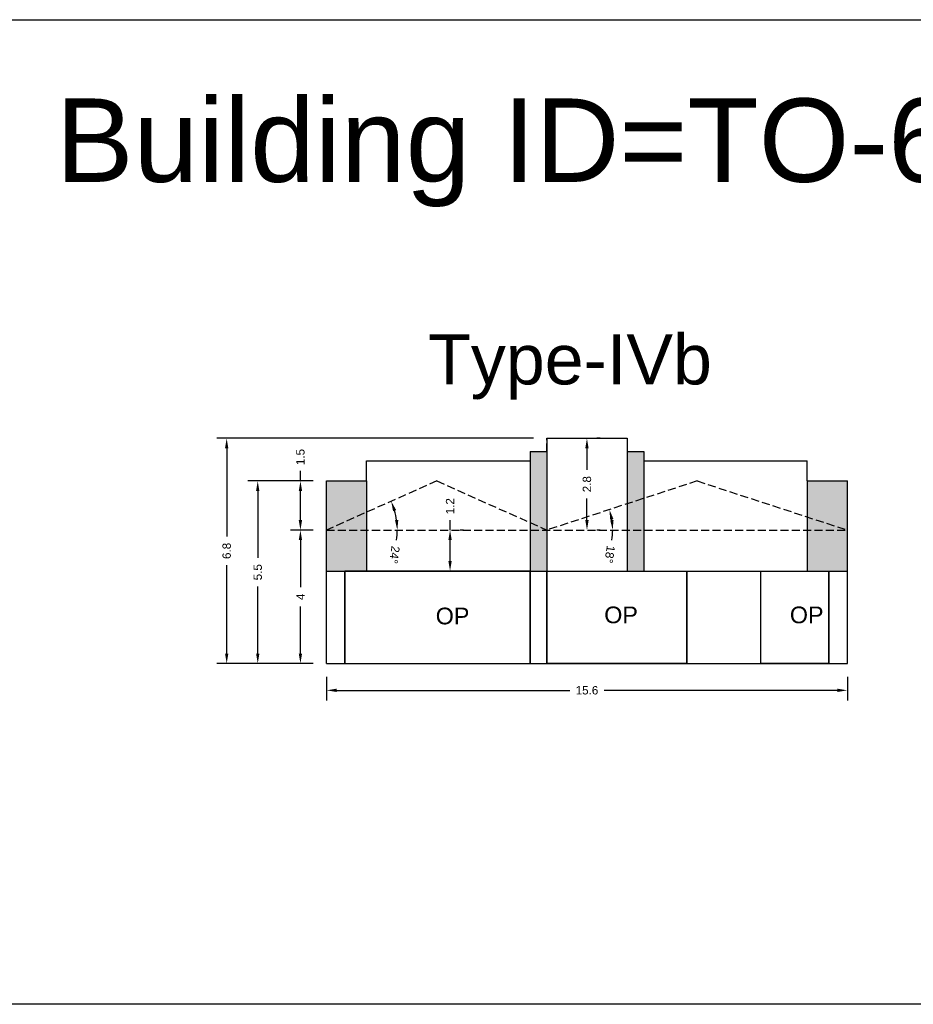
# Model space of a CAD drawing. Header units: metres. Extents: x 3416649 to 3417130, y -6713042 to -6712690.
# Tile 15 of 70: x 3416876 to 3416903, y -6713004 to -6712974. Entities that reach past the tile are written whole.
import ezdxf

# ---------------------------------------------------------------- set-up
doc = ezdxf.new("R2010")
doc.units = ezdxf.units.M
doc.linetypes.add('ACAD_ISO02W100', pattern=[15, 12, -3])
doc.layers.add('Dotted', color=7, linetype='ACAD_ISO02W100', plot=False)
doc.styles.get("Standard").update_dxf_attribs({"font": 'arial.ttf'})
doc.dimstyles.new('ISO-25', dxfattribs={"dimtxt": 0.25, "dimasz": 0.3, "dimexe": 0.3, "dimexo": 0.4, "dimgap": 0.2, "dimtad": 0, "dimdec": 1, "dimdsep": 46, "dimtxsty": 'Standard', "dimcen": 2.5, "dimadec": 0, "dimazin": 0, "dimtfac": 1, "dimtdec": 1, "dimtmove": 0, "dimatfit": 3, "dimfxl": 1, "dimarcsym": 0})

# ---------------------------------------------------------------- blocks, each defined once
blk = doc.blocks.new('*D519')
at = {"color": 0, "lineweight": -2, "transparency": 16777216}
for p, q in [((3416885.253, -6712989.456), (3416884.569, -6712989.456)), ((3416884.869, -6712989.756), (3416884.869, -6712991.169)), ((3416884.869, -6712993.156), (3416884.869, -6712991.742)), ((3416885.253, -6712993.456), (3416884.569, -6712993.456))]:
    blk.add_line(p, q, dxfattribs=at)
at = {"color": 0, "transparency": 16777216}
for points in [[(3416884.819, -6712989.756), (3416884.919, -6712989.756), (3416884.869, -6712989.456)], [(3416884.819, -6712993.156), (3416884.919, -6712993.156), (3416884.869, -6712993.456)]]:
    blk.add_solid(points, dxfattribs=at)
at = {"layer": 'Defpoints', "color": 0, "transparency": 16777216}
for p in [(3416884.869, -6712989.456), (3416885.653, -6712989.456), (3416885.653, -6712993.456)]:
    blk.add_point(p, dxfattribs=at)
at = {"color": 0, "transparency": 16777216, "insert": (3416884.869, -6712991.456), "char_height": 0.25, "attachment_point": 5, "rotation": 90}
blk.add_mtext('4', dxfattribs=at)
blk = doc.blocks.new('*D520')
at = {"color": 0, "lineweight": -2, "transparency": 16777216}
for p, q in [((3416884.869, -6712987.984), (3416884.869, -6712987.684)), ((3416885.253, -6712987.984), (3416884.569, -6712987.984)), ((3416884.869, -6712989.156), (3416884.869, -6712988.284)), ((3416885.253, -6712989.456), (3416884.569, -6712989.456))]:
    blk.add_line(p, q, dxfattribs=at)
at = {"color": 0, "transparency": 16777216}
for points in [[(3416884.819, -6712988.284), (3416884.919, -6712988.284), (3416884.869, -6712987.984)], [(3416884.819, -6712989.156), (3416884.919, -6712989.156), (3416884.869, -6712989.456)]]:
    blk.add_solid(points, dxfattribs=at)
at = {"layer": 'Defpoints', "color": 0, "transparency": 16777216}
for p in [(3416884.869, -6712987.984), (3416885.653, -6712987.984), (3416885.653, -6712989.456)]:
    blk.add_point(p, dxfattribs=at)
at = {"color": 0, "transparency": 16777216, "insert": (3416884.869, -6712987.267), "char_height": 0.25, "attachment_point": 5, "rotation": 90}
blk.add_mtext('1.5', dxfattribs=at)
blk = doc.blocks.new('*D521')
at = {"color": 0, "lineweight": -2, "transparency": 16777216}
for p, q in [((3416893.853, -6712986.706), (3416893.753, -6712986.706)), ((3416893.453, -6712987.006), (3416893.453, -6712987.651)), ((3416893.453, -6712989.156), (3416893.453, -6712988.511)), ((3416893.853, -6712989.456), (3416893.753, -6712989.456))]:
    blk.add_line(p, q, dxfattribs=at)
at = {"color": 0, "transparency": 16777216}
for points in [[(3416893.403, -6712987.006), (3416893.503, -6712987.006), (3416893.453, -6712986.706)], [(3416893.403, -6712989.156), (3416893.503, -6712989.156), (3416893.453, -6712989.456)]]:
    blk.add_solid(points, dxfattribs=at)
at = {"layer": 'Defpoints', "color": 0, "transparency": 16777216}
for p in [(3416893.453, -6712986.706), (3416893.453, -6712989.456), (3416893.453, -6712989.456)]:
    blk.add_point(p, dxfattribs=at)
at = {"color": 0, "transparency": 16777216, "insert": (3416893.453, -6712988.081), "char_height": 0.25, "attachment_point": 5, "rotation": 90}
blk.add_mtext('2.8', dxfattribs=at)
blk = doc.blocks.new('*D522')
at = {"color": 0, "lineweight": -2, "transparency": 16777216}
for p, q in [((3416885.253, -6712987.984), (3416883.29, -6712987.984)), ((3416883.59, -6712988.284), (3416883.59, -6712990.291)), ((3416883.59, -6712993.156), (3416883.59, -6712991.148)), ((3416885.253, -6712993.456), (3416883.29, -6712993.456))]:
    blk.add_line(p, q, dxfattribs=at)
at = {"color": 0, "transparency": 16777216}
for points in [[(3416883.54, -6712988.284), (3416883.64, -6712988.284), (3416883.59, -6712987.984)], [(3416883.54, -6712993.156), (3416883.64, -6712993.156), (3416883.59, -6712993.456)]]:
    blk.add_solid(points, dxfattribs=at)
at = {"layer": 'Defpoints', "color": 0, "transparency": 16777216}
for p in [(3416883.59, -6712987.984), (3416885.653, -6712987.984), (3416885.653, -6712993.456)]:
    blk.add_point(p, dxfattribs=at)
at = {"color": 0, "transparency": 16777216, "insert": (3416883.59, -6712990.72), "char_height": 0.25, "attachment_point": 5, "rotation": 90}
blk.add_mtext('5.5', dxfattribs=at)
blk = doc.blocks.new('*D523')
at = {"color": 0, "lineweight": -2, "transparency": 16777216}
for p, q in [((3416891.853, -6712986.706), (3416882.36, -6712986.706)), ((3416882.66, -6712987.006), (3416882.66, -6712989.652)), ((3416882.66, -6712993.156), (3416882.66, -6712990.509)), ((3416885.253, -6712993.456), (3416882.36, -6712993.456))]:
    blk.add_line(p, q, dxfattribs=at)
at = {"color": 0, "transparency": 16777216}
for points in [[(3416882.61, -6712987.006), (3416882.71, -6712987.006), (3416882.66, -6712986.706)], [(3416882.61, -6712993.156), (3416882.71, -6712993.156), (3416882.66, -6712993.456)]]:
    blk.add_solid(points, dxfattribs=at)
at = {"layer": 'Defpoints', "color": 0, "transparency": 16777216}
for p in [(3416882.66, -6712986.706), (3416892.253, -6712986.706), (3416885.653, -6712993.456)]:
    blk.add_point(p, dxfattribs=at)
at = {"color": 0, "transparency": 16777216, "insert": (3416882.66, -6712990.081), "char_height": 0.25, "attachment_point": 5, "rotation": 90}
blk.add_mtext('6.8', dxfattribs=at)
blk = doc.blocks.new('*D524')
at = {"color": 0, "lineweight": -2, "transparency": 16777216}
for p, q in [((3416885.653, -6712993.856), (3416885.653, -6712994.559)), ((3416901.253, -6712993.856), (3416901.253, -6712994.559)), ((3416885.953, -6712994.259), (3416892.94, -6712994.259)), ((3416900.953, -6712994.259), (3416893.966, -6712994.259))]:
    blk.add_line(p, q, dxfattribs=at)
at = {"color": 0, "transparency": 16777216}
for points in [[(3416885.953, -6712994.209), (3416885.953, -6712994.309), (3416885.653, -6712994.259)], [(3416900.953, -6712994.209), (3416900.953, -6712994.309), (3416901.253, -6712994.259)]]:
    blk.add_solid(points, dxfattribs=at)
at = {"layer": 'Defpoints', "color": 0, "transparency": 16777216}
for p in [(3416885.653, -6712993.456), (3416901.253, -6712993.456), (3416901.253, -6712994.259)]:
    blk.add_point(p, dxfattribs=at)
at = {"color": 0, "transparency": 16777216, "insert": (3416893.453, -6712994.259), "char_height": 0.25, "attachment_point": 5}
blk.add_mtext('15.6', dxfattribs=at)
blk = doc.blocks.new('*D525')
at = {"color": 0, "lineweight": -2, "transparency": 16777216}
for start, end in [(8.7329, 9.3852), (351.2671, 0)]:
    blk.add_arc((3416892.253, -6712989.456), 1.97, start, end, dxfattribs=at)
at = {"color": 0, "transparency": 16777216}
for points in [[(3416894.149, -6712989.147), (3416894.246, -6712989.123), (3416894.126, -6712988.843)], [(3416894.25, -6712989.153), (3416894.151, -6712989.161), (3416894.223, -6712989.456)]]:
    blk.add_solid(points, dxfattribs=at)
at = {"layer": 'Defpoints', "color": 0, "transparency": 16777216}
for p in [(3416896.753, -6712987.984), (3416894.18, -6712989.044), (3416885.653, -6712989.456), (3416892.253, -6712989.456), (3416901.253, -6712989.456)]:
    blk.add_point(p, dxfattribs=at)
at = {"color": 0, "transparency": 16777216, "insert": (3416894.135, -6712990.183), "char_height": 0.25, "attachment_point": 5, "rotation": 261.2671}
blk.add_mtext('18°', dxfattribs=at)
blk = doc.blocks.new('*D526')
at = {"color": 0, "lineweight": -2, "transparency": 16777216}
for start, end in [(8.1193, 15.9263), (351.8807, 0)]:
    blk.add_arc((3416885.653, -6712989.456), 2.119, start, end, dxfattribs=at)
at = {"color": 0, "transparency": 16777216}
for points in [[(3416887.644, -6712988.892), (3416887.738, -6712988.857), (3416887.588, -6712988.593)], [(3416887.801, -6712989.153), (3416887.701, -6712989.16), (3416887.772, -6712989.456)]]:
    blk.add_solid(points, dxfattribs=at)
at = {"layer": 'Defpoints', "color": 0, "transparency": 16777216}
for p in [(3416888.953, -6712987.984), (3416887.69, -6712988.871), (3416885.653, -6712989.456), (3416885.653, -6712989.456), (3416901.253, -6712989.456)]:
    blk.add_point(p, dxfattribs=at)
at = {"color": 0, "transparency": 16777216, "insert": (3416887.688, -6712990.198), "char_height": 0.25, "attachment_point": 5, "rotation": 261.8807}
blk.add_mtext('24°', dxfattribs=at)
blk = doc.blocks.new('*D527')
at = {"color": 0, "lineweight": -2, "transparency": 16777216}
for p, q in [((3416889.352, -6712989.456), (3416889.352, -6712989.156)), ((3416889.752, -6712989.456), (3416889.652, -6712989.456)), ((3416889.352, -6712990.384), (3416889.352, -6712989.756)), ((3416889.752, -6712990.684), (3416889.652, -6712990.684))]:
    blk.add_line(p, q, dxfattribs=at)
at = {"color": 0, "transparency": 16777216}
for points in [[(3416889.302, -6712989.756), (3416889.402, -6712989.756), (3416889.352, -6712989.456)], [(3416889.302, -6712990.384), (3416889.402, -6712990.384), (3416889.352, -6712990.684)]]:
    blk.add_solid(points, dxfattribs=at)
at = {"layer": 'Defpoints', "color": 0, "transparency": 16777216}
for p in [(3416889.352, -6712989.456), (3416889.352, -6712989.456), (3416889.352, -6712990.684)]:
    blk.add_point(p, dxfattribs=at)
at = {"color": 0, "transparency": 16777216, "insert": (3416889.352, -6712988.741), "char_height": 0.25, "attachment_point": 5, "rotation": 90}
blk.add_mtext('1.2', dxfattribs=at)

msp = doc.modelspace()

# ---------------------------------------------------------------- hatches: boundary and pattern name
h = msp.add_hatch(color=256)
h.dxf.hatch_style = 1
h.paths.add_polyline_path([(3416901.253, -6712989.456), (3416900.053, -6712989.456), (3416900.053, -6712990.684), (3416901.253, -6712990.684)])
h.paths.add_polyline_path([(3416900.053, -6712989.063), (3416900.053, -6712989.456), (3416901.253, -6712989.456)], flags=17)
h.paths.add_polyline_path([(3416901.253, -6712987.984), (3416900.053, -6712987.984), (3416900.053, -6712989.063), (3416901.253, -6712989.456)])
h.paths.add_polyline_path([(3416895.153, -6712988.507), (3416894.653, -6712988.671), (3416894.653, -6712989.456), (3416895.153, -6712989.456)])
h.paths.add_polyline_path([(3416895.153, -6712987.384), (3416895.153, -6712987.106), (3416894.653, -6712987.106), (3416894.653, -6712988.671), (3416895.153, -6712988.507)])
h.paths.add_polyline_path([(3416895.153, -6712989.456), (3416894.653, -6712989.456), (3416894.653, -6712990.684), (3416895.153, -6712990.684)])
h.paths.add_polyline_path([(3416892.253, -6712989.456), (3416891.753, -6712989.456), (3416891.753, -6712990.684), (3416892.253, -6712990.684)])
h.paths.add_polyline_path([(3416892.253, -6712987.106), (3416891.753, -6712987.106), (3416891.753, -6712987.384), (3416891.753, -6712989.233), (3416892.253, -6712989.456)])
h.paths.add_polyline_path([(3416891.753, -6712989.233), (3416891.753, -6712989.456), (3416892.253, -6712989.456)], flags=17)
h.paths.add_polyline_path([(3416886.853, -6712989.456), (3416885.653, -6712989.456), (3416885.653, -6712990.684), (3416886.853, -6712990.684)])
h.paths.add_polyline_path([(3416886.853, -6712988.92), (3416885.653, -6712989.456), (3416886.853, -6712989.456)], flags=17)
h.paths.add_polyline_path([(3416886.853, -6712987.984), (3416885.653, -6712987.984), (3416885.653, -6712989.456), (3416886.853, -6712988.92)])

# ---------------------------------------------------------------- linework, layer by layer
for points in [[(3416873.434, -6712974.161), (3416910.391, -6712974.161), (3416910.391, -6713003.668), (3416873.434, -6713003.668)], [(3416891.753, -6712990.684), (3416886.203, -6712990.684), (3416886.203, -6712993.456), (3416891.753, -6712993.456)], [(3416892.253, -6712990.684), (3416896.444, -6712990.684), (3416896.444, -6712993.456), (3416892.253, -6712993.456)], [(3416898.661, -6712990.684), (3416900.703, -6712990.684), (3416900.703, -6712993.456), (3416898.661, -6712993.456)]]:
    msp.add_lwpolyline(points, close=True)
for points in [[(3416892.253, -6712986.706), (3416894.653, -6712986.706)], [(3416892.253, -6712986.706), (3416892.253, -6712987.106)], [(3416894.653, -6712986.706), (3416894.653, -6712987.106)], [(3416891.753, -6712987.106), (3416892.253, -6712987.106)], [(3416891.753, -6712987.106), (3416891.753, -6712987.384)], [(3416892.253, -6712987.106), (3416892.253, -6712993.456)], [(3416894.653, -6712987.106), (3416895.153, -6712987.106)], [(3416894.653, -6712987.106), (3416894.653, -6712990.684)], [(3416895.153, -6712987.106), (3416895.153, -6712987.384)], [(3416886.853, -6712987.384), (3416891.753, -6712987.384)], [(3416886.853, -6712987.984), (3416886.853, -6712987.384)], [(3416891.753, -6712987.384), (3416891.753, -6712993.456)], [(3416895.153, -6712987.384), (3416900.053, -6712987.384)], [(3416895.153, -6712987.384), (3416895.153, -6712990.684)], [(3416900.053, -6712987.984), (3416900.053, -6712987.384)], [(3416885.653, -6712987.984), (3416886.853, -6712987.984)], [(3416885.653, -6712993.456), (3416885.653, -6712987.984)], [(3416886.853, -6712987.984), (3416886.853, -6712990.684)], [(3416900.053, -6712987.984), (3416901.253, -6712987.984)], [(3416900.053, -6712987.984), (3416900.053, -6712990.684)], [(3416901.253, -6712993.456), (3416901.253, -6712987.984)], [(3416885.653, -6712990.684), (3416901.253, -6712990.684)], [(3416886.203, -6712993.456), (3416886.203, -6712990.684)], [(3416896.444, -6712993.456), (3416896.444, -6712990.684)], [(3416898.661, -6712993.456), (3416898.661, -6712990.684)], [(3416900.703, -6712993.456), (3416900.703, -6712990.684)], [(3416885.653, -6712993.456), (3416901.253, -6712993.456)]]:
    msp.add_lwpolyline(points)
at = {"layer": 'Dotted', "ltscale": 0.02}
for points in [[(3416892.253, -6712987.106), (3416892.253, -6712986.706)], [(3416888.953, -6712987.984), (3416885.653, -6712989.456)], [(3416888.953, -6712987.984), (3416892.253, -6712989.456)], [(3416896.753, -6712987.984), (3416892.253, -6712989.456)], [(3416896.753, -6712987.984), (3416901.253, -6712989.456)], [(3416885.653, -6712989.456), (3416901.253, -6712989.456)]]:
    msp.add_lwpolyline(points, dxfattribs=at)

# ---------------------------------------------------------------- texts
at = {"attachment_point": 1}
for s, width, heights, insert, char_height in [('Building ID=TO-66', 67.86454, [0.517], (3416877.539, -6712976.522), 2.5), ('Type-IVb ', 9.99112, [0.517], (3416888.695, -6712983.591), 1.5), ('OP', 67.86454, [0], (3416888.922, -6712991.781), 0.5), ('OP', 67.86454, [0], (3416893.97, -6712991.748), 0.5), ('OP', 67.86454, [0], (3416899.531, -6712991.748), 0.5)]:
    msp.add_mtext_dynamic_manual_height_columns(s, width=width, gutter_width=12.5, heights=heights, dxfattribs=dict(at, insert=insert, char_height=char_height))

# ---------------------------------------------------------------- dimensions: what is measured, and where the dimension line sits
for base, p1, p2, picture, middle in [((3416882.659600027, -6712986.705911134), (3416885.653298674, -6712993.455911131), (3416892.253298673, -6712986.705911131), '*D523', (3416882.659600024, -6712990.080911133)), ((3416893.453298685, -6712989.455911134), (3416893.453298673, -6712986.705911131), (3416893.453298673, -6712989.455911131), '*D521', (3416893.453298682, -6712988.080911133)), ((3416884.869, -6712987.984), (3416885.653, -6712989.456), (3416885.653, -6712987.984), '*D520', (3416884.869, -6712987.267)), ((3416883.59, -6712987.984), (3416885.653, -6712993.456), (3416885.653, -6712987.984), '*D522', (3416883.59, -6712990.72)), ((3416889.352, -6712989.456), (3416889.352, -6712990.684), (3416889.352, -6712989.456), '*D527', (3416889.352, -6712988.741)), ((3416884.869, -6712989.456), (3416885.653, -6712993.456), (3416885.653, -6712989.456), '*D519', (3416884.869, -6712991.456))]:
    dim = msp.add_linear_dim(base=base, p1=p1, p2=p2, angle=90, dimstyle='ISO-25')
    dim.commit()
    dim.dimension.update_dxf_attribs({"geometry": picture, "text_midpoint": middle})
for base, line2, picture, middle in [((3416894.18, -6712989.044), ((3416896.753, -6712987.984), (3416892.253, -6712989.456)), '*D525', (3416894.135, -6712990.183)), ((3416887.69, -6712988.871), ((3416888.953, -6712987.984), (3416885.653, -6712989.456)), '*D526', (3416887.688, -6712990.198))]:
    dim = msp.add_angular_dim_2l(base=base, line1=((3416885.653, -6712989.456), (3416901.253, -6712989.456)), line2=line2, dimstyle='ISO-25')
    dim.commit()
    dim.dimension.update_dxf_attribs({"geometry": picture, "text_midpoint": middle})
dim = msp.add_linear_dim(base=(3416901.253, -6712994.259), p1=(3416885.653, -6712993.456), p2=(3416901.253, -6712993.456), dimstyle='ISO-25')
dim.commit()
dim.dimension.update_dxf_attribs({"geometry": '*D524', "text_midpoint": (3416893.453, -6712994.259)})

doc.saveas('drawing.dxf')
